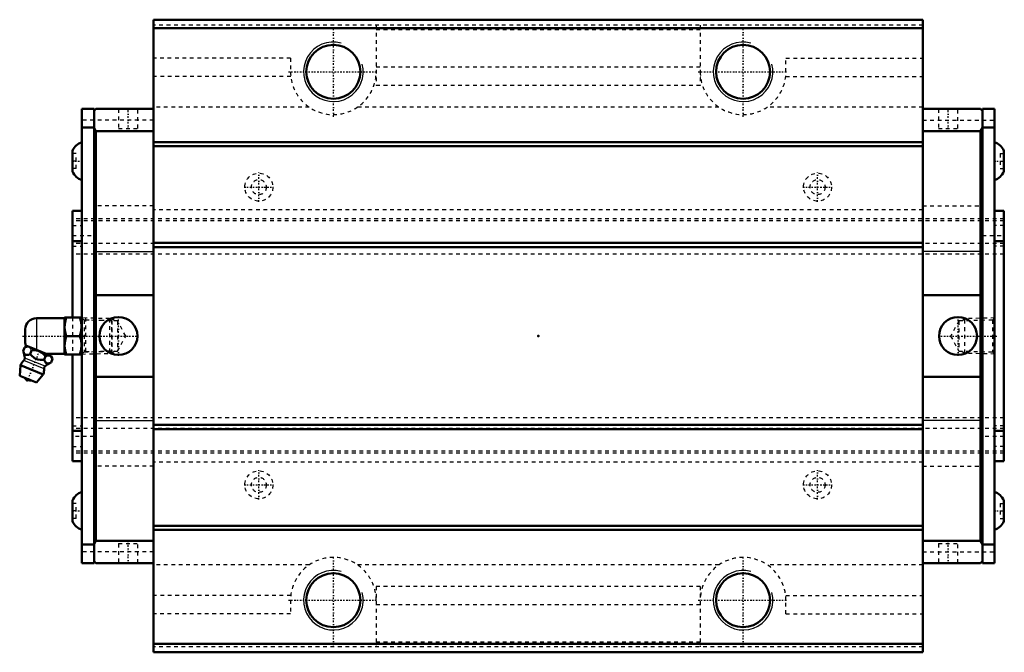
# Model space of a CAD drawing. Header units: millimetres. Extents: x -139 to 125, y -85 to 85.
import ezdxf

# ---------------------------------------------------------------- set-up
doc = ezdxf.new("R2010")
doc.units = ezdxf.units.MM
doc.linetypes.add('Center', pattern=[1.5, 0.45, -0.5, 0.05, -0.5])
doc.linetypes.add('Dashed', pattern=[2, 1, -1])
for name, color, linetype, lineweight in [('2d ConnectionPoints', 7, 'Continuous', 50), ('AM_0', 7, 'Continuous', 50), ('AM_4', 3, 'Continuous', 25), ('AM_5', 3, 'Continuous', 25), ('AM_7', 7, 'Center', 25), ('AM_9', 6, 'Dashed', 25)]:
    doc.layers.add(name, color=color, linetype=linetype, lineweight=lineweight)

# ---------------------------------------------------------------- blocks, each defined once
blk = doc.blocks.new('1_hphorxu759nmbiu3i28xzi7mr________0_in_HSR65XLC1SS_GK__BLOCK_1B_PT1_8__4')
at = {"layer": 'AM_0'}
for p, q in [((-127.2, 4.8), (-134.7, 4.8)), ((-127.13, 5), (-127.2, 4.88)), ((-127.2, 4.88), (-127.2, -4.88)), ((-127.13, 5), (-122.57, 5)), ((-122.5, 4.88), (-122.57, 5)), ((-137.7, 1.8), (-137.7, -1.8)), ((-126.68, 0), (-123.02, 0)), ((-130.72, -5.37), (-137.59, -2.59)), ((-138.29, -4.1), (-137.89, -3.12)), ((-137.11, -2.79), (-137.89, -3.12)), ((-136.41, -4.86), (-136.02, -3.87)), ((-132.13, -4.8), (-127.2, -4.8)), ((-127.2, -4.88), (-127.13, -5)), ((-122.57, -5), (-127.13, -5)), ((-122.57, -5), (-122.5, -4.88)), ((-139, -7.85), (-139.2, -10.68)), ((-132.88, -10.32), (-139, -7.85)), ((-132.67, -6.37), (-132.27, -5.39)), ((-130.79, -7.13), (-130.39, -6.14)), ((-130.39, -6.14), (-130.72, -5.37)), ((-134.71, -12.5), (-132.88, -10.32)), ((-134.71, -12.5), (-139.2, -10.68))]:
    blk.add_line(p, q, dxfattribs=at)
for points in [[(-126.68, 5), (-127.02, 3.69), (-127.13, 2.32), (-127, 1.16), (-126.68, 0)], [(-123.02, 0), (-122.68, 1.31), (-122.57, 2.68), (-122.7, 3.84), (-123.02, 5)], [(-126.68, 0), (-127.02, -1.31), (-127.13, -2.68), (-127, -3.84), (-126.68, -5)], [(-123.02, -5), (-122.68, -3.69), (-122.57, -2.32), (-122.7, -1.16), (-123.02, 0)], [(-138.29, -4.1), (-138.1, -4.5), (-137.88, -4.84), (-137.47, -5.1), (-136.82, -5.02), (-136.41, -4.86)], [(-136.41, -4.86), (-136.12, -5.18), (-135.23, -5.97), (-134.36, -6.33), (-133.69, -6.41), (-133.01, -6.4), (-132.67, -6.37)], [(-132.27, -5.39), (-133.11, -4.6), (-134.21, -4.03), (-135.43, -3.85), (-136.02, -3.87)], [(-130.39, -6.14), (-130.65, -5.66), (-131.01, -5.32), (-131.67, -5.21), (-132.27, -5.39)], [(-132.67, -6.37), (-132.48, -6.77), (-132.26, -7.11), (-131.85, -7.37), (-131.2, -7.29), (-130.79, -7.13)]]:
    blk.add_lwpolyline(points, dxfattribs=at)
for centre, radius, start, end in [((-134.7, 1.8), 3, 90, 180), ((-134.7, -1.8), 3, 180, 195.4404), ((-143.82, -6.41), 6, 4.5497, 22.6392), ((-135.94, -9.09), 3.3, 131.1614, 158), ((-138.64, -6), 0.8, 311.1614, 4.5497), ((-128.41, -12.64), 6, 113.3061, 131.4503), ((-135.94, -9.09), 3.3, 338, 4.8386), ((-131.86, -8.74), 0.8, 131.4503, 184.8386), ((-136.39, -10.18), 1.82, 214.2344, 281.7656)]:
    blk.add_arc(centre, radius, start, end, dxfattribs=at)
at = {"layer": 'AM_4'}
for p, q in [((-134.7, 4.8), (-134.7, -3.76)), ((-132.65, -8.81), (-138.11, -6.6)), ((-132.39, -8.14), (-137.84, -5.94))]:
    blk.add_line(p, q, dxfattribs=at)
at = {"layer": 'AM_5', "linetype": 'Dashed'}
for p, q in [((-114.52, 4.08), (-121.52, 4.26)), ((-121.5, 4.86), (-121.5, -4.86)), ((-114.52, -4.08), (-121.52, -4.26))]:
    blk.add_line(p, q, dxfattribs=at)
at = {"layer": 'AM_7'}
for p, q in [((-138.46, 0), (-107.34, 0)), ((-137.23, -12.26), (-133.76, -3.69))]:
    blk.add_line(p, q, dxfattribs=at)
at = {"layer": 'AM_9'}
for p, q in [((-115.08, 4.67), (-122.5, 4.86)), ((-114.5, 4.06), (-115.08, 4.67)), ((-115.08, 4.67), (-115.08, -4.67)), ((-114.5, 4.06), (-114.5, -4.06)), ((-122.5, -4.86), (-115.08, -4.67)), ((-115.08, -4.67), (-114.5, -4.06))]:
    blk.add_line(p, q, dxfattribs=at)
blk.add_lwpolyline([(-136.02, -3.87), (-136.28, -3.39), (-136.64, -3.05), (-137.29, -2.94), (-137.89, -3.12)], dxfattribs=at)
blk = doc.blocks.new('2_HSR65XLCSSB_PT1_811_S_0_in_HSR65XLC1SS_GK__BLOCK_1B_PT1_8__4')
at = {"layer": 'AM_0'}
for p, q in [((-103.25, 85), (-103.25, -85)), ((103.25, 85), (-103.25, 85)), ((103.25, 85), (103.25, -85)), ((103.25, 82.7), (-103.25, 82.7)), ((-122.5, -61), (-122.5, 61)), ((-122.5, 61), (-119.25, 61)), ((-119.25, 60.5), (-118.75, 61)), ((-119.25, 61), (-119.25, -61)), ((-103.25, 61), (-118.75, 61)), ((103.25, 61), (118.75, 61)), ((119.25, 60.5), (118.75, 61)), ((122.5, 61), (119.25, 61)), ((119.25, 61), (119.25, -61)), ((122.5, 61), (122.5, -61)), ((-122.5, 56), (-119.25, 56)), ((-118.75, 55), (-119.25, 55.9)), ((118.75, 55), (119.25, 55.9)), ((122.5, 56), (119.25, 56)), ((-118.75, -55), (-118.75, 55)), ((-103.25, 55), (-118.75, 55)), ((103.25, 55), (118.75, 55)), ((118.75, -55), (118.75, 55)), ((103.25, 52.1), (-103.25, 52.1)), ((103.25, 51), (-103.25, 51)), ((-125, 49.79), (-125, 44.21)), ((125, 49.79), (125, 44.21)), ((-125, 33.6), (-125, 5)), ((-125, 33.6), (-122.5, 33.6)), ((125, 33.6), (122.5, 33.6)), ((125, 33.6), (125, -33.6)), ((-125, 25.45), (-122.5, 25.45)), ((103.25, 25), (-103.25, 25)), ((103.25, 23.9), (-103.25, 23.9)), ((125, 25.45), (122.5, 25.45)), ((-118.75, 11), (-103.25, 11)), ((118.75, 11), (103.25, 11)), ((-125, -5), (-125, -33.6)), ((-118.75, -11), (-103.25, -11)), ((118.75, -11), (103.25, -11)), ((-125, -25.45), (-122.5, -25.45)), ((103.25, -23.9), (-103.25, -23.9)), ((103.25, -25), (-103.25, -25)), ((125, -25.45), (122.5, -25.45)), ((-125, -33.6), (-122.5, -33.6)), ((125, -33.6), (122.5, -33.6)), ((-125, -44.21), (-125, -49.79)), ((125, -44.21), (125, -49.79)), ((103.25, -51), (-103.25, -51)), ((103.25, -52.1), (-103.25, -52.1)), ((-119.25, -55.9), (-118.75, -55)), ((-103.25, -55), (-118.75, -55)), ((103.25, -55), (118.75, -55)), ((119.25, -55.9), (118.75, -55)), ((-122.5, -56), (-119.25, -56)), ((122.5, -56), (119.25, -56)), ((-118.75, -61), (-119.25, -60.5)), ((118.75, -61), (119.25, -60.5)), ((-122.5, -61), (-119.25, -61)), ((-103.25, -61), (-118.75, -61)), ((103.25, -61), (118.75, -61)), ((122.5, -61), (119.25, -61)), ((103.25, -82.7), (-103.25, -82.7)), ((103.25, -85), (-103.25, -85))]:
    blk.add_line(p, q, dxfattribs=at)
for centre, radius in [((-55, 71), 7.25), ((55, 71), 7.25), ((-112.7, 0), 5.1), ((112.7, 0), 5.1), ((-55, -71), 7.25), ((55, -71), 7.25)]:
    blk.add_circle(centre, radius, dxfattribs=at)
for centre, start, end in [((-121.3, 48.27), 107.4576, 157.6684), ((121.3, 48.27), 22.3316, 72.5424), ((-121.3, 45.73), 202.3316, 252.5424), ((121.3, 45.73), 287.4576, 337.6684), ((-121.3, -45.73), 107.4576, 157.6684), ((121.3, -45.73), 22.3316, 72.5424), ((-121.3, -48.27), 202.3316, 252.5424), ((121.3, -48.27), 287.4576, 337.6684)]:
    blk.add_arc(centre, 4, start, end, dxfattribs=at)
at = {"layer": 'AM_4'}
for p, q in [((-118.75, 22.67), (-103.25, 22.67)), ((118.75, 22.67), (103.25, 22.67)), ((-118.75, -22.67), (-103.25, -22.67)), ((118.75, -22.67), (103.25, -22.67))]:
    blk.add_line(p, q, dxfattribs=at)
at = {"layer": 'AM_5', "linetype": 'Dashed'}
for p, q in [((-114.5, -4.66), (-114.5, 4.66)), ((-113.72, 4.06), (-114.5, 4.66)), ((113.72, 4.06), (114.5, 4.66)), ((122.5, 4.86), (114.5, 4.66)), ((114.5, -4.66), (114.5, 4.66)), ((-113.72, -4.06), (-114.5, -4.66)), ((113.72, -4.06), (114.5, -4.66)), ((122.5, -4.86), (114.5, -4.66))]:
    blk.add_line(p, q, dxfattribs=at)
at = {"layer": 'AM_5'}
for centre in [(-55, 71), (55, 71), (-55, -71), (55, -71)]:
    blk.add_arc(centre, 8, 75, 15, dxfattribs=at)
at = {"layer": 'AM_7'}
for p, q in [((-55, 58.92), (-55, 83.08)), ((55, 58.92), (55, 83.08)), ((-67.08, 71), (-42.92, 71)), ((42.92, 71), (67.08, 71)), ((-110.05, 55.54), (-110.05, 61.26)), ((110.05, 55.54), (110.05, 61.26)), ((-125.12, 47), (-122.38, 47)), ((122.38, 47), (125.12, 47)), ((-75, 36.05), (-75, 43.95)), ((75, 36.05), (75, 43.95)), ((-78.95, 40), (-71.05, 40)), ((71.05, 40), (78.95, 40)), ((-112.7, -5.35), (-112.7, 5.36)), ((112.7, -5.35), (112.7, 5.36)), ((107.34, 0), (123.09, 0)), ((-75, -43.95), (-75, -36.05)), ((75, -43.95), (75, -36.05)), ((-78.95, -40), (-71.05, -40)), ((71.05, -40), (78.95, -40)), ((-125.12, -47), (-122.38, -47)), ((122.38, -47), (125.12, -47)), ((-110.05, -61.26), (-110.05, -55.54)), ((110.05, -61.26), (110.05, -55.54)), ((-55, -83.08), (-55, -58.93)), ((55, -83.08), (55, -58.93)), ((-67.08, -71), (-42.92, -71)), ((42.92, -71), (67.08, -71))]:
    blk.add_line(p, q, dxfattribs=at)
at = {"layer": 'AM_9'}
for p, q in [((103.25, 83.5), (-103.25, 83.5)), ((-43.5, 83.5), (-43.5, 67.29)), ((43.5, 82.27), (-43.5, 82.27)), ((43.5, 83.5), (43.5, 67.29)), ((-66.5, 74.69), (-103.25, 74.69)), ((-66.5, 74.69), (-66.5, 71)), ((66.5, 71), (66.5, 74.69)), ((66.5, 74.69), (103.25, 74.69)), ((43.5, 72.22), (-43.5, 72.22)), ((-66.43, 69.76), (-103.25, 69.76)), ((-43.5, 69.76), (-43.57, 69.76)), ((43.5, 69.76), (43.57, 69.76)), ((66.43, 69.76), (103.25, 69.76)), ((43.5, 67.29), (-43.5, 67.29)), ((-112.65, 61), (-112.65, 55.8)), ((-107.45, 55.8), (-107.45, 61)), ((-61.48, 61.5), (-103.25, 61.5)), ((48.52, 61.5), (-48.52, 61.5)), ((103.25, 61.5), (61.48, 61.5)), ((107.45, 61), (107.45, 55.8)), ((112.65, 55.8), (112.65, 61)), ((-103.25, 58), (-122.5, 58)), ((-112.65, 55.8), (-107.45, 55.8)), ((103.25, 58), (122.5, 58)), ((107.45, 55.8), (112.65, 55.8)), ((-124, 49), (-125, 49)), ((-124, 45), (-124, 49)), ((124, 49), (125, 49)), ((124, 49), (124, 45)), ((-124, 47), (-125, 47)), ((-124, 45), (-125, 45)), ((124, 47), (125, 47)), ((124, 45), (125, 45)), ((-103.25, 35), (-119.25, 35)), ((103.25, 35), (119.25, 35)), ((103.25, 33.86), (-103.25, 33.86)), ((125, 31.5), (-125, 31.5)), ((125, 30.98), (-125, 30.98)), ((125, 30.98), (-125, 30.98)), ((-125, 29.73), (-122.5, 29.73)), ((125, 29.73), (122.5, 29.73)), ((-125, 27), (-119.25, 27)), ((119.25, 27), (125, 27)), ((125, 24.89), (-125, 24.89)), ((125, 24.89), (-125, 24.89)), ((-125, 24.1), (-122.5, 24.1)), ((125, 24.1), (122.5, 24.1)), ((125, 22), (-125, 22)), ((-125, 5), (-125, -5)), ((-121.93, 4.27), (-122.5, 4.86)), ((-112.92, 4.04), (-121.93, 4.27)), ((-121.93, 4.27), (-121.93, -4.27)), ((-110.72, 0), (-112.92, 4.04)), ((-112.92, 4.04), (-112.92, -4.04)), ((112.92, 4.04), (110.72, 0)), ((121.93, 4.27), (112.92, 4.04)), ((112.92, 4.04), (112.92, -4.04)), ((122.5, 4.86), (121.93, 4.27)), ((121.93, 4.27), (121.93, -4.27)), ((-112.92, -4.04), (-110.72, 0)), ((110.72, 0), (112.92, -4.04)), ((-122.5, -4.86), (-121.93, -4.27)), ((-121.93, -4.27), (-112.92, -4.04)), ((112.92, -4.04), (121.93, -4.27)), ((121.93, -4.27), (122.5, -4.86)), ((125, -22), (-125, -22)), ((-125, -24.1), (-122.5, -24.1)), ((125, -24.89), (-125, -24.89)), ((125, -24.89), (-125, -24.89)), ((125, -24.1), (122.5, -24.1)), ((-119.25, -27), (-125, -27)), ((125, -27), (119.25, -27)), ((-125, -29.73), (-122.5, -29.73)), ((125, -30.98), (-125, -30.98)), ((125, -30.98), (-125, -30.98)), ((125, -31.5), (-125, -31.5)), ((125, -29.73), (122.5, -29.73)), ((103.25, -33.86), (-103.25, -33.86)), ((-103.25, -35), (-119.25, -35)), ((103.25, -35), (119.25, -35)), ((-124, -45), (-125, -45)), ((-124, -47), (-125, -47)), ((-124, -49), (-124, -45)), ((124, -45), (125, -45)), ((124, -45), (124, -49)), ((124, -47), (125, -47)), ((-124, -49), (-125, -49)), ((124, -49), (125, -49)), ((-103.25, -58), (-122.5, -58)), ((-112.65, -55.8), (-107.45, -55.8)), ((-112.65, -55.8), (-112.65, -61)), ((-107.45, -61), (-107.45, -55.8)), ((103.25, -58), (122.5, -58)), ((107.45, -55.8), (112.65, -55.8)), ((107.45, -55.8), (107.45, -61)), ((112.65, -61), (112.65, -55.8)), ((-61.48, -61.5), (-103.25, -61.5)), ((48.52, -61.5), (-48.52, -61.5)), ((103.25, -61.5), (61.48, -61.5)), ((43.5, -67.29), (-43.5, -67.29)), ((-43.5, -67.29), (-43.5, -83.5)), ((43.5, -67.29), (43.5, -83.5)), ((-66.43, -69.76), (-103.25, -69.76)), ((-66.5, -71), (-66.5, -74.69)), ((-43.5, -69.76), (-43.57, -69.76)), ((43.5, -69.76), (43.57, -69.76)), ((66.43, -69.76), (103.25, -69.76)), ((66.5, -74.69), (66.5, -71)), ((43.5, -72.22), (-43.5, -72.22)), ((-66.5, -74.69), (-103.25, -74.69)), ((66.5, -74.69), (103.25, -74.69)), ((103.25, -83.5), (-103.25, -83.5)), ((43.5, -82.27), (-43.5, -82.27))]:
    blk.add_line(p, q, dxfattribs=at)
for centre, radius in [((-75, 40), 3.76), ((75, 40), 3.76), ((-75, 40), 2.01), ((75, 40), 2.01), ((-75, -40), 3.76), ((75, -40), 3.76), ((-75, -40), 2.01), ((75, -40), 2.01)]:
    blk.add_circle(centre, radius, dxfattribs=at)
for centre, start, end in [((-55, 71), 180, 0), ((55, 71), 180, 0), ((-55, -71), 360, 180), ((55, -71), 0, 180)]:
    blk.add_arc(centre, 11.5, start, end, dxfattribs=at)

msp = doc.modelspace()

# ---------------------------------------------------------------- linework, layer by layer
at = {"layer": '2d ConnectionPoints'}
for p in [(-122.5, 0), (0, 0), (122.5, 0)]:
    msp.add_point(p, dxfattribs=at)

# ---------------------------------------------------------------- block references
for name in ['2_HSR65XLCSSB_PT1_811_S_0_in_HSR65XLC1SS_GK__BLOCK_1B_PT1_8__4', '1_hphorxu759nmbiu3i28xzi7mr________0_in_HSR65XLC1SS_GK__BLOCK_1B_PT1_8__4']:
    msp.add_blockref(name, (0, 0))

doc.saveas('drawing.dxf')
